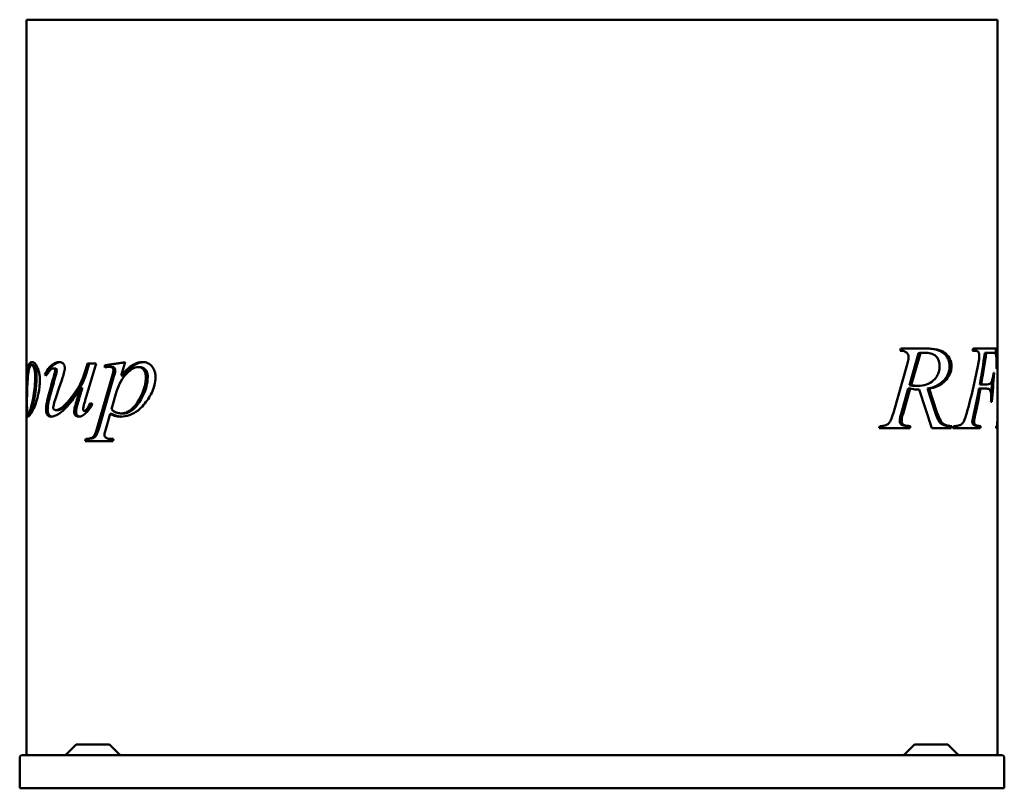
# Model space of a CAD drawing. Header units: millimetres. Extents: x 260 to 1000, y 156 to 735.
import ezdxf

# ---------------------------------------------------------------- set-up
doc = ezdxf.new("R2010")
doc.units = ezdxf.units.MM
doc.header["$LTSCALE"] = 3
doc.layers.add('Widoczne (ISO)', color=7, linetype='Continuous', lineweight=50)

msp = doc.modelspace()

# ---------------------------------------------------------------- linework, layer by layer
at = {"layer": 'Widoczne (ISO)'}
for p, q in [((265.13, 734.5), (289.15, 734.5)), ((265.13, 734.5), (265.13, 181.5)), ((456.08, 734.5), (289.15, 734.5)), ((456.08, 734.5), (514.06, 734.5)), ((745.94, 734.5), (514.06, 734.5)), ((745.94, 734.5), (803.92, 734.5)), ((970.85, 734.5), (803.92, 734.5)), ((970.85, 734.5), (994.87, 734.5)), ((994.87, 734.5), (994.87, 445.04)), ((921.66, 485.6), (922.2, 487.22)), ((921.66, 485.6), (921.87, 485.6)), ((922.2, 487.22), (941.76, 487.22)), ((935.59, 483.74), (928.63, 459.57)), ((937, 483.74), (930.04, 459.57)), ((935.59, 483.74), (937, 483.74)), ((938.92, 484.08), (940.34, 484.08)), ((994.73, 487.22), (976.65, 487.22)), ((985.36, 484.08), (986.47, 484.08)), ((986.47, 484.08), (991.27, 484.08)), ((270.01, 474.74), (268.96, 474.74)), ((317.6, 476.01), (309.52, 449.25)), ((309.86, 472.34), (310.89, 476.01)), ((310.89, 476.01), (317.6, 476.01)), ((311.27, 472.34), (312.3, 476.01)), ((324.07, 474.79), (339.17, 477.04)), ((325.49, 474.79), (324.07, 474.79)), ((324.07, 473.07), (324.07, 474.79)), ((325.49, 474.79), (339.11, 476.82)), ((325.49, 473.24), (325.49, 474.79)), ((339.17, 477.04), (336.23, 466.85)), ((916.61, 438.88), (927, 475.16)), ((280.02, 467.58), (278.82, 467.58)), ((286.75, 472.19), (285.41, 472.19)), ((311.27, 472.34), (309.86, 472.34)), ((318.24, 427.53), (329.42, 466.31)), ((319.66, 427.53), (330.83, 466.31)), ((329.07, 473.37), (327.65, 473.37)), ((337.65, 466.85), (336.23, 466.85)), ((350.73, 473.17), (349.32, 473.17)), ((992.37, 468.83), (991.94, 468.83)), ((994.15, 472.07), (994.35, 472.07)), ((291.82, 464.15), (289.15, 456.39)), ((928.63, 459.57), (930.04, 459.57)), ((933.63, 459.18), (935.04, 459.18)), ((981.51, 460.21), (982.69, 460.21)), ((986.99, 460.21), (982.69, 460.21)), ((307.11, 457.44), (305.69, 457.44)), ((332.8, 454.89), (329.03, 441.65)), ((927.84, 457.07), (922.45, 438)), ((929.26, 457.07), (923.87, 438)), ((927.84, 457.07), (929.26, 457.07)), ((935.25, 456.38), (936.07, 456.38)), ((945.63, 427.22), (936.07, 456.38)), ((942.21, 457.07), (943.62, 457.07)), ((942.21, 457.07), (947.94, 439.47)), ((943.62, 457.07), (949.36, 439.47)), ((980.95, 457.07), (982.13, 457.07)), ((982.13, 457.07), (986.62, 457.07)), ((313.29, 446.31), (314.61, 445.28)), ((989.92, 447.02), (990.54, 447.02)), ((994.87, 445.04), (994.87, 438.15)), ((267.49, 438.17), (266.47, 438.17)), ((288.51, 440.92), (287.14, 440.92)), ((309.95, 440.28), (308.54, 440.28)), ((328, 438.12), (324.71, 426.7)), ((329.41, 438.12), (328, 438.12)), ((337.89, 438.42), (336.48, 438.42)), ((922.45, 438), (923.87, 438)), ((977.08, 438.1), (978.33, 438.1)), ((994.84, 438.15), (994.87, 438.15)), ((994.87, 438.15), (994.87, 432.22)), ((922.7, 429.86), (924.11, 429.86)), ((994.87, 432.22), (994.87, 428.83)), ((906.07, 427.22), (906.56, 428.83)), ((929.01, 427.22), (906.07, 427.22)), ((928.04, 428.83), (927.6, 427.22)), ((928.04, 428.83), (929.46, 428.83)), ((929.46, 428.83), (929.01, 427.22)), ((959.99, 427.22), (945.63, 427.22)), ((959.07, 428.83), (958.58, 427.22)), ((959.07, 428.83), (960.48, 428.83)), ((960.48, 428.83), (959.99, 427.22)), ((961.22, 427.22), (961.81, 428.83)), ((970.85, 427.22), (961.22, 427.22)), ((970.85, 427.22), (981.98, 427.22)), ((981.14, 428.83), (982.32, 428.83)), ((993.93, 427.22), (994.87, 427.22)), ((994.01, 428.83), (994.87, 428.83)), ((994.87, 428.83), (994.87, 427.22)), ((994.87, 427.22), (994.87, 181.5)), ((309.22, 417.63), (309.66, 419.25)), ((330.05, 417.63), (309.22, 417.63)), ((311.08, 419.25), (309.66, 419.25)), ((310.64, 417.63), (311.08, 419.25)), ((330.5, 419.25), (330.05, 417.63)), ((302.04, 189.06), (294.92, 181.94)), ((303.1, 189.5), (326.9, 189.5)), ((327.96, 189.06), (335.08, 181.94)), ((932.04, 189.06), (924.92, 181.94)), ((933.1, 189.5), (956.9, 189.5)), ((957.96, 189.06), (965.08, 181.94)), ((260, 156.5), (260, 179.2)), ((262.3, 181.5), (997.7, 181.5)), ((1000, 156.5), (1000, 179.2)), ((1000, 156.5), (260, 156.5))]:
    msp.add_line(p, q, dxfattribs=at)
for centre, radius, start, end in [((303.1, 188), 1.5, 90, 135), ((326.9, 188), 1.5, 45, 90), ((933.1, 188), 1.5, 90, 135), ((956.9, 188), 1.5, 45, 90), ((262.3, 179.2), 2.3, 90, 180), ((293.86, 183), 1.5, 270, 315), ((336.14, 183), 1.5, 225, 270), ((923.86, 183), 1.5, 270, 315), ((966.14, 183), 1.5, 225, 270), ((997.7, 179.2), 2.3, 0, 90)]:
    msp.add_arc(centre, radius, start, end, dxfattribs=at)
for centre, major_axis, ratio, start_param, end_param in [((912.87, 641.82), (0, 246), 0.333333, 4.024324, 4.032807), ((912.87, 609.8), (0, 281.76), 0.287474, 4.152697, 4.249874), ((912.87, 609.8), (0, 285.24), 0.287474, 4.160319, 4.255945), ((912.87, 503.59), (0, 278.1), 0.291262, 4.637792, 4.65347), ((912.87, 503.59), (0, 281.53), 0.291262, 4.600185, 4.654189), ((912.87, 637.32), (0, 285.45), 0.287263, 3.944214, 4.108206), ((347.13, 499.98), (-82, 0), 0.714286, 0.586135, 0.606364), ((347.13, 499.98), (-81, 0), 0.714286, 0.594354, 0.599106), ((912.87, 539.14), (0, 287.32), 0.285393, 4.386025, 4.465199), ((347.13, 305.28), (0, 243.38), 0.336918, 0.856126, 0.928325), ((347.13, 305.28), (0, 240.41), 0.336918, 0.845363, 0.919054), ((912.87, 539.14), (0, 283.82), 0.285393, 4.405104, 4.443595), ((347.13, 287.71), (0, 238.55), 0.34375, 0.785398, 0.822384), ((912.87, 608.71), (0, 279.88), 0.289406, 4.056834, 4.139789), ((912.87, 608.71), (0, 283.34), 0.289406, 4.066179, 4.147631), ((912.87, 445.04), (0, 284.88), 0.287838, 4.691284, 4.712389), ((912.87, 559.61), (0, 243), 0.333333, 4.136185, 4.144104), ((912.87, 559.61), (0, 246), 0.333333, 4.144089, 4.151872), ((912.87, 464.32), (0, 246), 0.333333, 4.560985, 4.567634)]:
    msp.add_ellipse(centre, major_axis=major_axis, ratio=ratio, start_param=start_param, end_param=end_param, dxfattribs=at)
for points, knots in [([(928.08, 480.79), (928.08, 481.22), (928.03, 481.64), (927.79, 482.43), (927.62, 482.78), (927.09, 483.61), (926.69, 483.99), (925.87, 484.69), (925.27, 484.99), (923.71, 485.52), (922.65, 485.61), (921.66, 485.6)], [0, 0, 0, 0, 0.128651, 0.128651, 0.256904, 0.256904, 0.465962, 0.465962, 0.841228, 0.841228, 1.447627, 1.447627, 1.447627, 1.447627]), ([(938.92, 484.08), (938.41, 484.08), (937.89, 484.05), (936.78, 483.93), (936.18, 483.84), (935.59, 483.74)], [-0.4695646, -0.4695646, -0.4695646, -0.4695646, -0.2527733, -0.2527733, 0, 0, 0, 0]), ([(940.34, 484.08), (939.97, 484.08), (939.61, 484.06), (938.5, 483.98), (937.74, 483.87), (937, 483.74)], [0, 0, 0, 0, 0.1540509, 0.1540509, 0.4691602, 0.4691602, 0.4691602, 0.4691602]), ([(940.34, 487.22), (943.02, 487.22), (945.91, 487.01), (950.3, 485.93), (952.17, 485.24), (955.03, 483.22), (956.06, 482.1), (957.45, 480.05), (957.97, 478.97), (958.7, 476.47), (958.87, 475.12), (958.87, 473.74)], [-2.712334, -2.712334, -2.712334, -2.712334, -1.844884, -1.844884, -1.268009, -1.268009, -0.812234, -0.812234, -0.41677, -0.41677, 0, 0, 0, 0]), ([(951.37, 473.93), (951.37, 475.21), (951.23, 476.48), (950.61, 478.59), (950.22, 479.42), (949.37, 480.68), (948.79, 481.42), (946.87, 482.81), (945.78, 483.27), (943.29, 483.95), (941.78, 484.08), (940.34, 484.08)], [0, 0, 0, 0, 0.384039, 0.384039, 0.687251, 0.687251, 0.907057, 0.907057, 1.135964, 1.135964, 1.437172, 1.437172, 1.437172, 1.437172]), ([(941.76, 487.22), (944.27, 487.22), (946.97, 487.03), (951.74, 485.97), (953.98, 485.12), (956.47, 483.1), (957.8, 481.89), (959.32, 479.07), (959.71, 478.05), (960.18, 475.89), (960.29, 474.82), (960.29, 473.74)], [0, 0, 0, 0, 1.067288, 1.067288, 2.045475, 2.045475, 2.439005, 2.439005, 2.635359, 2.635359, 2.816061, 2.816061, 2.816061, 2.816061]), ([(981.21, 482.02), (981.21, 482.44), (981.17, 482.85), (981, 483.61), (980.88, 483.92), (980.59, 484.45), (980.4, 484.68), (979.79, 485.21), (979.37, 485.33), (978.5, 485.54), (977.5, 485.6), (976.21, 485.6)], [0, 0, 0, 0, 0.126491, 0.126491, 0.245385, 0.245385, 0.379699, 0.379699, 0.649419, 0.649419, 1.484139, 1.484139, 1.484139, 1.484139]), ([(980.35, 475.16), (980.52, 475.99), (980.68, 476.85), (980.94, 478.5), (981.05, 479.36), (981.18, 480.78), (981.21, 481.41), (981.21, 482.02)], [0, 0, 0, 0, 0.2645121, 0.2645121, 0.516501, 0.516501, 0.6979405, 0.6979405, 0.6979405, 0.6979405]), ([(993.27, 483.64), (993.11, 483.83), (992.85, 483.91), (992.39, 484.04), (991.92, 484.08), (991.27, 484.08)], [0, 0, 0, 0, 0.2493804, 0.2493804, 0.956493, 0.956493, 0.956493, 0.956493]), ([(994.21, 476.58), (994.21, 477.57), (994.19, 478.56), (994.09, 480.43), (994.02, 481.01), (993.89, 481.9), (993.79, 482.39), (993.55, 483.16), (993.42, 483.44), (993.27, 483.64)], [0, 0, 0, 0, 0.296167, 0.296167, 0.604313, 0.604313, 1.205596, 1.205596, 1.769244, 1.769244, 1.769244, 1.769244]), ([(265.13, 449.84), (265.13, 452.88), (265.13, 455.83), (265.17, 461.08), (265.21, 464.26), (265.55, 469.26), (265.76, 471), (266.32, 473.46), (266.69, 474.68), (267.8, 476.52), (268.49, 477.04), (269.31, 477.04)], [0, 0, 0, 0, 0.913771, 0.913771, 1.68838, 1.68838, 2.209093, 2.209093, 2.564241, 2.564241, 2.919792, 2.919792, 2.919792, 2.919792]), ([(268.96, 474.74), (268.57, 474.74), (268.21, 474.48), (267.51, 473.36), (267.21, 472.4), (266.51, 469.27), (266.22, 466.62), (265.82, 461.65), (265.69, 459.14), (265.5, 453.41), (265.46, 450.21), (265.46, 446.95)], [0, 0, 0, 0, 0.39559, 0.39559, 0.882023, 0.882023, 1.766497, 1.766497, 2.588725, 2.588725, 3.568598, 3.568598, 3.568598, 3.568598]), ([(266.61, 469.43), (266.69, 470.15), (266.79, 470.82), (267.24, 473.32), (267.73, 474.72), (268.72, 476.33), (269.24, 476.8), (269.85, 476.97)], [-1.82011, -1.82011, -1.82011, -1.82011, -1.557871, -1.557871, -0.784346, -0.784346, -0.169343, -0.169343, -0.169343, -0.169343]), ([(271.64, 466.26), (271.64, 467.43), (271.59, 468.62), (271.34, 470.65), (271.17, 471.49), (270.79, 472.7), (270.56, 473.27), (270.07, 474.08), (269.85, 474.33), (269.41, 474.67), (269.18, 474.74), (268.96, 474.74)], [0, 0, 0, 0, 0.350803, 0.350803, 0.63852, 0.63852, 0.831221, 0.831221, 0.975664, 0.975664, 1.124806, 1.124806, 1.124806, 1.124806]), ([(269.31, 477.04), (269.92, 477.04), (270.58, 476.77), (271.95, 475.47), (272.6, 474.5), (273.61, 472.37), (274.13, 471.1), (274.76, 468.28), (274.92, 467.24), (275.11, 465.19), (275.15, 464.21), (275.15, 463.22)], [0, 0, 0, 0, 0.577171, 0.577171, 1.146475, 1.146475, 1.520324, 1.520324, 1.724117, 1.724117, 1.905856, 1.905856, 1.905856, 1.905856]), ([(272.73, 466.26), (272.73, 467.65), (272.66, 469.07), (272.26, 471.52), (272.02, 472.23), (271.63, 473.28), (271.35, 473.8), (270.7, 474.57), (270.35, 474.74), (270.01, 474.74)], [-0.968599, -0.968599, -0.968599, -0.968599, -0.7821924, -0.7821924, -0.6121745, -0.6121745, -0.3295076, -0.3295076, 0, 0, 0, 0]), ([(278.82, 467.58), (279.34, 468.69), (279.9, 469.75), (281.68, 472.52), (283, 474.03), (284.57, 475.13)], [0, 0, 0, 0, 0.434774, 0.434774, 1.233957, 1.233957, 1.233957, 1.233957]), ([(280.02, 467.58), (280.8, 469.21), (281.68, 470.72), (283.65, 473.27), (284.7, 474.31), (285.88, 475.13)], [-1.23777, -1.23777, -1.23777, -1.23777, -0.596561, -0.596561, 0, 0, 0, 0]), ([(284.57, 475.13), (285.09, 475.51), (285.63, 475.85), (287.13, 476.6), (288.12, 476.91), (289.15, 477.01)], [0, 0, 0, 0, 0.2675853, 0.2675853, 0.707415, 0.707415, 0.707415, 0.707415]), ([(289.86, 477.04), (290.41, 477.04), (290.97, 476.95), (292.15, 476.43), (292.58, 476), (293.14, 475.34), (293.39, 474.93), (293.68, 474.17), (293.76, 473.87), (293.86, 473.25), (293.88, 472.94), (293.88, 472.63)], [0, 0, 0, 0, 0.235277, 0.235277, 0.525356, 0.525356, 0.843307, 0.843307, 1.03209, 1.03209, 1.213975, 1.213975, 1.213975, 1.213975]), ([(336.23, 466.85), (337.7, 468.59), (339.28, 470.3), (341.6, 472.43), (342.33, 473.05), (343.43, 473.88), (343.79, 474.14), (345.5, 475.27), (346.9, 475.94), (349.72, 476.83), (351.13, 477.04), (352.55, 477.04)], [0, 0, 0, 0, 0.813626, 0.813626, 1.170406, 1.170406, 1.342749, 1.342749, 1.969679, 1.969679, 2.582365, 2.582365, 2.582365, 2.582365]), ([(337.65, 466.85), (340.3, 469.99), (343.18, 472.9), (346.13, 474.73), (346.3, 474.83), (348.62, 476.18), (350.87, 476.89), (353.2, 477.02)], [-2.386909, -2.386909, -2.386909, -2.386909, -1.176327, -1.176327, -1.104415, -1.104415, -0.109548, -0.109548, -0.109548, -0.109548]), ([(352.55, 477.04), (353.77, 477.04), (354.98, 476.82), (357.65, 475.61), (358.68, 474.6), (360.05, 473.05), (360.68, 472.07), (361.48, 470.11), (361.71, 469.26), (362, 467.53), (362.06, 466.67), (362.06, 465.82)], [0, 0, 0, 0, 0.517242, 0.517242, 1.188443, 1.188443, 1.967209, 1.967209, 2.504694, 2.504694, 3.003271, 3.003271, 3.003271, 3.003271]), ([(927, 475.16), (927.2, 475.83), (927.4, 476.53), (927.72, 477.89), (927.87, 478.62), (928.03, 479.8), (928.08, 480.31), (928.08, 480.79)], [0, 0, 0, 0, 0.2185278, 0.2185278, 0.4323305, 0.4323305, 0.5783231, 0.5783231, 0.5783231, 0.5783231]), ([(935.04, 459.18), (937.18, 459.18), (939.37, 459.43), (943.39, 460.75), (945.25, 461.77), (947.95, 464.34), (949.06, 465.66), (950.41, 468.38), (950.79, 469.48), (951.26, 471.73), (951.37, 472.82), (951.37, 473.93)], [0, 0, 0, 0, 0.905499, 0.905499, 1.748847, 1.748847, 2.28092, 2.28092, 2.599111, 2.599111, 2.882295, 2.882295, 2.882295, 2.882295]), ([(958.87, 473.74), (958.87, 472.4), (958.7, 471.11), (957.97, 468.53), (957.41, 467.32), (955.98, 464.95), (954.38, 462.72), (948.92, 458.73), (945.51, 457.61), (942.21, 457.07)], [-4.577597, -4.577597, -4.577597, -4.577597, -3.626708, -3.626708, -2.606071, -2.606071, -1.409635, -1.409635, 0, 0, 0, 0]), ([(960.29, 473.74), (960.29, 472.37), (960.1, 471.05), (959.35, 468.44), (958.78, 467.23), (957.25, 464.73), (956.04, 463.21), (952.93, 460.48), (951.15, 459.44), (947.48, 457.89), (945.54, 457.38), (943.62, 457.07)], [0, 0, 0, 0, 0.4103, 0.4103, 0.8453, 0.8453, 1.402662, 1.402662, 2.002384, 2.002384, 2.614012, 2.614012, 2.614012, 2.614012]), ([(994.15, 472.07), (994.17, 472.88), (994.18, 473.72), (994.2, 475.21), (994.21, 475.91), (994.21, 476.58)], [0, 0, 0, 0, 0.2469573, 0.2469573, 0.4467934, 0.4467934, 0.4467934, 0.4467934]), ([(266.47, 438.17), (266.68, 438.17), (266.89, 438.39), (267.4, 439.27), (267.68, 440.01), (268.41, 442.33), (268.87, 444.23), (269.91, 449.1), (270.8, 453.56), (271.42, 460.18), (271.51, 461.49), (271.62, 463.97), (271.64, 465.11), (271.64, 466.26)], [0, 0, 0, 0, 0.336173, 0.336173, 0.741552, 0.741552, 1.432344, 1.432344, 2.509156, 2.509156, 2.772568, 2.772568, 2.998283, 2.998283, 2.998283, 2.998283]), ([(267.49, 438.17), (267.62, 438.17), (267.76, 438.26), (268.06, 438.62), (268.21, 438.88), (268.73, 440), (269.09, 441.14), (270.23, 445.35), (271.23, 450.18), (272.4, 458.26), (272.73, 462.18), (272.73, 466.26)], [-3.68271, -3.68271, -3.68271, -3.68271, -3.439897, -3.439897, -3.187167, -3.187167, -2.607436, -2.607436, -1.223285, -1.223285, 0, 0, 0, 0]), ([(285.41, 472.19), (284.9, 472.19), (284.42, 472.06), (283.85, 471.74), (283.74, 471.68), (283.59, 471.58), (283.55, 471.55), (283.26, 471.33), (282.92, 470.95), (281.95, 469.83), (280.92, 468.44), (279.75, 466.6)], [0, 0, 0, 0, 0.231312, 0.231312, 0.285101, 0.285101, 0.307208, 0.307208, 0.489331, 0.489331, 1.084342, 1.084342, 1.084342, 1.084342]), ([(285.2, 464.79), (285.42, 465.55), (285.66, 466.36), (286.06, 467.83), (286.29, 468.66), (286.59, 470.03), (286.68, 470.57), (286.68, 470.92)], [0, 0, 0, 0, 0.2506513, 0.2506513, 0.4759507, 0.4759507, 0.6770848, 0.6770848, 0.6770848, 0.6770848]), ([(286.68, 470.92), (286.68, 471.02), (286.67, 471.12), (286.61, 471.32), (286.57, 471.42), (286.43, 471.65), (286.32, 471.76), (286.11, 471.96), (285.98, 472.05), (285.7, 472.16), (285.55, 472.19), (285.41, 472.19)], [0, 0, 0, 0, 0.0313362, 0.0313362, 0.0654647, 0.0654647, 0.1247975, 0.1247975, 0.2120319, 0.2120319, 0.2978224, 0.2978224, 0.2978224, 0.2978224]), ([(286.53, 464.79), (287.15, 466.87), (287.78, 469.01), (288.02, 470.47), (288.05, 470.72), (288.05, 470.92)], [-0.3828464, -0.3828464, -0.3828464, -0.3828464, -0.0596645, -0.0596645, 0, 0, 0, 0]), ([(288.05, 470.92), (288.05, 470.97), (288.04, 471.03), (288.03, 471.14), (288.01, 471.2), (287.96, 471.36), (287.91, 471.47), (287.72, 471.73), (287.55, 471.9), (287.17, 472.13), (286.96, 472.19), (286.75, 472.19)], [-0.2686658, -0.2686658, -0.2686658, -0.2686658, -0.2486349, -0.2486349, -0.2283528, -0.2283528, -0.1835544, -0.1835544, -0.0965518, -0.0965518, 0, 0, 0, 0]), ([(289.15, 441.41), (289.79, 441.67), (290.42, 442), (292.08, 442.98), (293.21, 444), (296.75, 447.64), (299.52, 451.29), (304.18, 457.84), (305.16, 459.9), (307.21, 464.17), (308.7, 468.55), (309.86, 472.34)], [0.051819, 0.051819, 0.051819, 0.051819, 0.334963, 0.334963, 0.813588, 0.813588, 1.943645, 1.943645, 3.960514, 3.960514, 12.302678, 12.302678, 12.302678, 12.302678]), ([(289.86, 441.15), (290.4, 441.32), (290.94, 441.56), (292.73, 442.46), (293.52, 443.1), (296.37, 445.47), (299.19, 449.09), (304.85, 456.5), (306.35, 459.49), (308.34, 463.43), (309.92, 467.93), (311.27, 472.34)], [-1.797161, -1.797161, -1.797161, -1.797161, -1.791945, -1.791945, -1.778803, -1.778803, -1.686928, -1.686928, -1.442156, -1.442156, 0, 0, 0, 0]), ([(293.88, 472.63), (293.88, 472.06), (293.79, 471.39), (293.42, 469.36), (292.97, 467.75), (292.33, 465.68), (292.07, 464.91), (291.82, 464.15)], [0, 0, 0, 0, 0.1729377, 0.1729377, 0.5489362, 0.5489362, 0.7697054, 0.7697054, 0.7697054, 0.7697054]), ([(327.65, 473.37), (327.28, 473.37), (326.89, 473.35), (325.73, 473.27), (324.86, 473.17), (324.07, 473.07)], [0, 0, 0, 0, 0.1562964, 0.1562964, 0.4932142, 0.4932142, 0.4932142, 0.4932142]), ([(330.45, 470.87), (330.45, 471.17), (330.41, 471.47), (330.26, 471.98), (330.16, 472.19), (329.93, 472.54), (329.77, 472.72), (329.28, 473.07), (329, 473.18), (328.37, 473.34), (328, 473.37), (327.65, 473.37)], [0, 0, 0, 0, 0.0910761, 0.0910761, 0.1673873, 0.1673873, 0.2350882, 0.2350882, 0.3095607, 0.3095607, 0.4013474, 0.4013474, 0.4013474, 0.4013474]), ([(331.86, 470.87), (331.86, 471.05), (331.85, 471.23), (331.79, 471.58), (331.75, 471.74), (331.61, 472.14), (331.49, 472.35), (331.1, 472.82), (330.84, 472.98), (330.16, 473.29), (329.61, 473.37), (329.07, 473.37)], [-0.4949604, -0.4949604, -0.4949604, -0.4949604, -0.4503532, -0.4503532, -0.4083733, -0.4083733, -0.339478, -0.339478, -0.2324658, -0.2324658, 0, 0, 0, 0]), ([(329.42, 466.31), (329.6, 466.96), (329.79, 467.67), (330.09, 468.84), (330.24, 469.47), (330.4, 470.35), (330.45, 470.66), (330.45, 470.87)], [0, 0, 0, 0, 0.2102373, 0.2102373, 0.3728844, 0.3728844, 0.478785, 0.478785, 0.478785, 0.478785]), ([(330.83, 466.31), (331.28, 467.9), (331.66, 469.4), (331.83, 470.49), (331.86, 470.7), (331.86, 470.87)], [-0.2789989, -0.2789989, -0.2789989, -0.2789989, -0.0494923, -0.0494923, 0, 0, 0, 0]), ([(349.32, 473.17), (347.68, 473.17), (346.11, 472.71), (342.85, 470.89), (341.25, 469.46), (338.79, 466.66), (337.33, 464.83), (334.64, 460.07), (333.59, 457.58), (332.8, 454.89)], [0, 0, 0, 0, 0.693781, 0.693781, 1.48414, 1.48414, 2.033551, 2.033551, 2.538674, 2.538674, 2.538674, 2.538674]), ([(354.81, 465.87), (354.81, 466.82), (354.72, 467.78), (354.3, 469.4), (354.02, 470.06), (353.25, 471.27), (352.78, 471.72), (351.97, 472.4), (351.46, 472.7), (350.4, 473.09), (349.86, 473.17), (349.32, 473.17)], [0, 0, 0, 0, 0.286828, 0.286828, 0.518016, 0.518016, 0.777789, 0.777789, 1.152508, 1.152508, 1.516937, 1.516937, 1.516937, 1.516937]), ([(356.22, 465.87), (356.22, 466.9), (356.12, 467.94), (355.63, 469.64), (355.32, 470.29), (354.49, 471.46), (353.86, 472.09), (352.36, 472.97), (351.56, 473.17), (350.73, 473.17)], [-1.40421, -1.40421, -1.40421, -1.40421, -0.999718, -0.999718, -0.688964, -0.688964, -0.349525, -0.349525, 0, 0, 0, 0]), ([(986.99, 460.21), (987.72, 460.21), (988.44, 460.31), (989.8, 461.04), (990.15, 461.65), (990.65, 462.66), (990.9, 463.5), (991.44, 465.7), (991.72, 467.31), (991.94, 468.83)], [0, 0, 0, 0, 0.511612, 0.511612, 1.132241, 1.132241, 2.100772, 2.100772, 3.629387, 3.629387, 3.629387, 3.629387]), ([(275.15, 463.22), (275.15, 461.55), (275.06, 459.91), (274.54, 455.03), (273.9, 452.19), (272.52, 446.97), (271.57, 444.39), (270.18, 441.35), (269.78, 440.56), (268.98, 439.1), (268.34, 437.96), (267.16, 436.39), (266.68, 435.97), (266.29, 435.97)], [0, 0, 0, 0, 0.49986, 0.49986, 1.502179, 1.502179, 2.851301, 2.851301, 3.398951, 3.398951, 3.96971, 3.96971, 4.466448, 4.466448, 4.466448, 4.466448]), ([(362.06, 465.82), (362.06, 463.57), (361.75, 461.38), (360.18, 455.54), (358.43, 452.16), (354.54, 446.31), (352.04, 443.16), (346.89, 439.08), (344.72, 437.87), (340.24, 436.32), (338, 435.97), (335.74, 435.97)], [0, 0, 0, 0, 0.675478, 0.675478, 1.87556, 1.87556, 3.085313, 3.085313, 3.884016, 3.884016, 4.654151, 4.654151, 4.654151, 4.654151]), ([(336.48, 438.42), (337.28, 438.42), (338.08, 438.53), (339.31, 438.86), (339.73, 439.01), (341.09, 439.57), (342, 440.08), (345.26, 442.44), (347.23, 444.86), (350.32, 449.44), (351.47, 451.95), (353.94, 458.22), (354.34, 460.81), (354.68, 462.87), (354.81, 464.36), (354.81, 465.87)], [0, 0, 0, 0, 0.342082, 0.342082, 0.528708, 0.528708, 0.941941, 0.941941, 2.05754, 2.05754, 3.497509, 3.497509, 6.470946, 6.470946, 13.779728, 13.779728, 13.779728, 13.779728]), ([(337.89, 438.42), (338.92, 438.42), (339.93, 438.6), (341.97, 439.3), (343, 439.83), (344.68, 440.98), (345.35, 441.52), (347.93, 443.91), (350.22, 446.72), (353.48, 453.16), (354.65, 456.41), (355.86, 460.9), (356.22, 463.35), (356.22, 465.87)], [-3.681112, -3.681112, -3.681112, -3.681112, -3.235444, -3.235444, -2.765366, -2.765366, -2.434496, -2.434496, -1.442403, -1.442403, -0.755926, -0.755926, 0, 0, 0, 0]), ([(928.63, 459.57), (929.51, 459.45), (930.41, 459.34), (932.07, 459.21), (932.86, 459.18), (933.63, 459.18)], [-0.7044322, -0.7044322, -0.7044322, -0.7044322, -0.3273062, -0.3273062, 0, 0, 0, 0]), ([(930.04, 459.57), (930.56, 459.5), (931.08, 459.43), (932.11, 459.32), (932.63, 459.28), (933.77, 459.2), (934.41, 459.18), (935.04, 459.18)], [0, 0, 0, 0, 0.2211824, 0.2211824, 0.4384986, 0.4384986, 0.7063155, 0.7063155, 0.7063155, 0.7063155]), ([(305.69, 457.44), (303.44, 453.88), (300.94, 450.16), (296.9, 444.96), (295.17, 442.92), (292.1, 440.02), (290.62, 438.86), (289.15, 437.97)], [0, 0, 0, 0, 1.431104, 1.431104, 2.313273, 2.313273, 2.990001, 2.990001, 2.990001, 2.990001]), ([(301.53, 443.42), (301.86, 444.8), (302.56, 447.18), (303.86, 451.55), (304.85, 454.74), (305.69, 457.44)], [0, 0, 0, 0, 0.439809, 0.439809, 1.17142, 1.17142, 1.17142, 1.17142]), ([(302.94, 443.42), (303.25, 444.72), (303.89, 446.88), (305.19, 451.27), (306.24, 454.65), (307.11, 457.44)], [-1.415226, -1.415226, -1.415226, -1.415226, -0.912625, -0.912625, 0, 0, 0, 0]), ([(936.07, 456.38), (935.4, 456.37), (934.73, 456.39), (932.45, 456.52), (930.85, 456.74), (929.26, 457.07)], [0, 0, 0, 0, 0.2857032, 0.2857032, 0.9669445, 0.9669445, 0.9669445, 0.9669445]), ([(990.17, 451.38), (990.17, 452.16), (990.13, 452.93), (989.95, 454.21), (989.84, 454.71), (989.49, 455.72), (989.28, 456.01), (988.85, 456.51), (988.52, 456.71), (987.71, 457.01), (987.16, 457.07), (986.62, 457.07)], [0, 0, 0, 0, 0.232462, 0.232462, 0.414012, 0.414012, 0.657458, 0.657458, 1.124267, 1.124267, 1.816061, 1.816061, 1.816061, 1.816061]), ([(266.29, 435.97), (265.96, 435.97), (265.71, 436.27), (265.38, 437.64), (265.29, 438.53), (265.18, 440.7), (265.15, 442.06), (265.14, 444.75), (265.13, 445.7), (265.13, 447.72), (265.13, 448.78), (265.13, 449.84)], [0, 0, 0, 0, 0.59504, 0.59504, 1.086379, 1.086379, 1.527953, 1.527953, 1.753532, 1.753532, 1.995348, 1.995348, 1.995348, 1.995348]), ([(265.46, 446.95), (265.46, 445.54), (265.47, 444.09), (265.57, 441.54), (265.64, 440.79), (265.76, 439.68), (265.86, 439.13), (266.05, 438.55), (266.13, 438.4), (266.3, 438.21), (266.38, 438.17), (266.47, 438.17)], [0, 0, 0, 0, 0.421704, 0.421704, 0.821872, 0.821872, 1.469692, 1.469692, 1.830217, 1.830217, 2.175806, 2.175806, 2.175806, 2.175806]), ([(279.79, 440.92), (279.79, 441.9), (279.89, 442.98), (280.16, 444.97), (280.35, 446.04), (280.82, 448.41), (281.14, 449.79), (281.48, 451.11)], [0, 0, 0, 0, 0.294695, 0.294695, 0.615112, 0.615112, 1.047565, 1.047565, 1.047565, 1.047565]), ([(281.01, 440.92), (281.01, 442.21), (281.19, 443.73), (281.76, 447.11), (282.24, 449.22), (282.74, 451.11)], [-1.05877, -1.05877, -1.05877, -1.05877, -0.619652, -0.619652, 0, 0, 0, 0]), ([(287.05, 450.03), (286.75, 449.13), (286.46, 448.18), (285.96, 446.46), (285.72, 445.55), (285.45, 444.35), (285.36, 443.93), (285.27, 443.28), (285.24, 443.01), (285.24, 442.78)], [0, 0, 0, 0, 0.3018495, 0.3018495, 0.5637509, 0.5637509, 0.6827913, 0.6827913, 0.7626137, 0.7626137, 0.7626137, 0.7626137]), ([(309.52, 449.25), (309.23, 448.31), (308.94, 447.32), (308.44, 445.53), (308.19, 444.58), (307.92, 443.33), (307.83, 442.89), (307.73, 442.22), (307.7, 441.94), (307.7, 441.7)], [0, 0, 0, 0, 0.306384, 0.306384, 0.5742432, 0.5742432, 0.6962067, 0.6962067, 0.7772427, 0.7772427, 0.7772427, 0.7772427]), ([(314.61, 445.28), (314.02, 444.23), (313.4, 443.21), (311.44, 440.39), (309.97, 438.7), (308.34, 437.49)], [0, 0, 0, 0, 0.402203, 0.402203, 1.185446, 1.185446, 1.185446, 1.185446]), ([(308.54, 440.28), (308.75, 440.28), (308.96, 440.34), (309.31, 440.52), (309.45, 440.62), (309.63, 440.76), (309.67, 440.79), (309.87, 440.97), (310.1, 441.19), (311.52, 443.32), (312.58, 445.1), (313.29, 446.31)], [0, 0, 0, 0, 0.0899348, 0.0899348, 0.1583272, 0.1583272, 0.1764334, 0.1764334, 0.2600731, 0.2600731, 0.3638617, 0.3638617, 0.3638617, 0.3638617]), ([(309.95, 440.28), (310.14, 440.28), (310.34, 440.33), (310.74, 440.52), (310.95, 440.67), (311.19, 440.88), (311.22, 440.91), (311.7, 441.36), (312.87, 443.22), (314.26, 445.56)], [-1.114087, -1.114087, -1.114087, -1.114087, -1.085659, -1.085659, -1.052584, -1.052584, -1.04453, -1.04453, -0.099762, -0.099762, -0.099762, -0.099762]), ([(989.92, 447.02), (989.99, 447.73), (990.05, 448.48), (990.13, 449.91), (990.17, 450.67), (990.17, 451.38)], [0, 0, 0, 0, 0.222047, 0.222047, 0.4360916, 0.4360916, 0.4360916, 0.4360916]), ([(266.86, 436.21), (266.85, 436.22), (266.85, 436.23), (266.71, 436.42), (266.61, 436.68), (266.45, 437.37), (266.39, 437.76), (266.34, 438.2)], [-1.9266012, -1.9266012, -1.9266012, -1.9266012, -1.9086856, -1.9086856, -1.6172902, -1.6172902, -1.3711785, -1.3711785, -1.3711785, -1.3711785]), ([(283.55, 435.97), (283.01, 435.97), (282.48, 436.07), (281.38, 436.65), (280.98, 437.12), (280.45, 437.88), (280.23, 438.33), (279.97, 439.16), (279.9, 439.48), (279.81, 440.17), (279.79, 440.54), (279.79, 440.92)], [0, 0, 0, 0, 0.257474, 0.257474, 0.569694, 0.569694, 0.893022, 0.893022, 1.076569, 1.076569, 1.27811, 1.27811, 1.27811, 1.27811]), ([(284.26, 436.01), (284.06, 436.04), (283.86, 436.08), (283.33, 436.27), (283, 436.45), (282.3, 437.02), (281.97, 437.43), (281.49, 438.26), (281.32, 438.71), (281.06, 439.75), (281.01, 440.33), (281.01, 440.92)], [-0.7475958, -0.7475958, -0.7475958, -0.7475958, -0.6677053, -0.6677053, -0.5229334, -0.5229334, -0.3399659, -0.3399659, -0.1767399, -0.1767399, 0, 0, 0, 0]), ([(289.15, 437.97), (288.17, 437.37), (287.18, 436.85), (285.31, 436.17), (284.42, 435.97), (283.55, 435.97)], [0, 0, 0, 0, 0.4511984, 0.4511984, 0.8631977, 0.8631977, 0.8631977, 0.8631977]), ([(285.24, 442.78), (285.24, 442.56), (285.26, 442.34), (285.37, 441.96), (285.43, 441.81), (285.63, 441.5), (285.75, 441.38), (286.05, 441.15), (286.25, 441.06), (286.68, 440.94), (286.91, 440.92), (287.14, 440.92)], [0, 0, 0, 0, 0.06662, 0.06662, 0.1229403, 0.1229403, 0.1927345, 0.1927345, 0.3043188, 0.3043188, 0.4246388, 0.4246388, 0.4246388, 0.4246388]), ([(300.94, 439.45), (300.94, 440.02), (301, 440.62), (301.19, 441.92), (301.35, 442.7), (301.53, 443.42)], [0, 0, 0, 0, 0.1709935, 0.1709935, 0.4000888, 0.4000888, 0.4000888, 0.4000888]), ([(304.22, 435.97), (303.76, 435.97), (303.29, 436.04), (302.32, 436.45), (301.98, 436.78), (301.52, 437.32), (301.33, 437.64), (301.1, 438.22), (301.04, 438.44), (300.96, 438.93), (300.94, 439.19), (300.94, 439.45)], [0, 0, 0, 0, 0.1960749, 0.1960749, 0.4281941, 0.4281941, 0.6651402, 0.6651402, 0.798456, 0.798456, 0.9438411, 0.9438411, 0.9438411, 0.9438411]), ([(302.35, 439.45), (302.35, 440.02), (302.41, 440.64), (302.61, 441.94), (302.77, 442.7), (302.94, 443.42)], [-0.3987377, -0.3987377, -0.3987377, -0.3987377, -0.2263841, -0.2263841, 0, 0, 0, 0]), ([(304.98, 436.02), (304.86, 436.04), (304.74, 436.07), (304.33, 436.18), (304.04, 436.31), (303.34, 436.8), (303.08, 437.15), (302.76, 437.61), (302.61, 437.92), (302.4, 438.64), (302.35, 439.04), (302.35, 439.45)], [-0.3819375, -0.3819375, -0.3819375, -0.3819375, -0.3626715, -0.3626715, -0.3137416, -0.3137416, -0.2358091, -0.2358091, -0.12219, -0.12219, 0, 0, 0, 0]), ([(308.34, 437.49), (307.91, 437.18), (307.47, 436.9), (306.11, 436.22), (305.18, 435.97), (304.22, 435.97)], [0, 0, 0, 0, 0.2045798, 0.2045798, 0.6102609, 0.6102609, 0.6102609, 0.6102609]), ([(307.7, 441.7), (307.7, 441.47), (307.72, 441.21), (307.81, 440.86), (307.85, 440.73), (307.95, 440.57), (308.01, 440.49), (308.16, 440.37), (308.23, 440.34), (308.38, 440.29), (308.46, 440.28), (308.54, 440.28)], [0, 0, 0, 0, 0.0705209, 0.0705209, 0.1129585, 0.1129585, 0.1337259, 0.1337259, 0.1485654, 0.1485654, 0.1642349, 0.1642349, 0.1642349, 0.1642349]), ([(335.74, 435.97), (335, 435.97), (334.26, 436), (332.61, 436.22), (331.91, 436.39), (330.22, 436.93), (329.07, 437.5), (328, 438.12)], [0, 0, 0, 0, 0.312301, 0.312301, 0.702784, 0.702784, 1.507147, 1.507147, 1.507147, 1.507147]), ([(329.03, 441.65), (329.68, 440.88), (330.4, 440.27), (331.9, 439.34), (332.66, 439.03), (334.43, 438.53), (335.46, 438.42), (336.48, 438.42)], [0, 0, 0, 0, 0.36055, 0.36055, 0.69533, 0.69533, 1.126712, 1.126712, 1.126712, 1.126712]), ([(336.46, 435.98), (335.42, 436.01), (334.36, 436.14), (333.3, 436.41), (333.27, 436.42), (331.94, 436.78), (330.62, 437.42), (329.41, 438.12)], [-0.9813255, -0.9813255, -0.9813255, -0.9813255, -0.5712547, -0.5712547, -0.5562677, -0.5562677, 0, 0, 0, 0]), ([(913.62, 431.53), (914, 432.09), (914.34, 432.75), (915.39, 435.04), (916.07, 437.08), (916.61, 438.88)], [0, 0, 0, 0, 0.2312559, 0.2312559, 0.8213374, 0.8213374, 0.8213374, 0.8213374]), ([(922.45, 438), (922.15, 437.05), (921.87, 436.03), (921.53, 434.23), (921.42, 433.38), (921.42, 432.56)], [-0.5600094, -0.5600094, -0.5600094, -0.5600094, -0.2465618, -0.2465618, 0, 0, 0, 0]), ([(923.87, 438), (923.67, 437.38), (923.48, 436.73), (923.17, 435.44), (923.03, 434.76), (922.88, 433.59), (922.84, 433.07), (922.84, 432.56)], [0, 0, 0, 0, 0.2050798, 0.2050798, 0.4099519, 0.4099519, 0.5633735, 0.5633735, 0.5633735, 0.5633735]), ([(947.94, 439.47), (949.02, 436.23), (950.18, 433.57), (951.94, 431.24), (952.56, 430.62), (955.14, 429.27), (957.13, 428.93), (959.07, 428.83)], [-2.579636, -2.579636, -2.579636, -2.579636, -1.347934, -1.347934, -0.823705, -0.823705, 0, 0, 0, 0]), ([(949.36, 439.47), (950.18, 437), (951.16, 434.53), (953.04, 431.52), (953.69, 430.92), (955.14, 429.93), (956.1, 429.56), (958.14, 429.03), (959.34, 428.89), (960.48, 428.83)], [0, 0, 0, 0, 0.820131, 0.820131, 1.392418, 1.392418, 2.172943, 2.172943, 3.137073, 3.137073, 3.137073, 3.137073]), ([(977.08, 438.1), (976.69, 436.53), (976.27, 434.74), (976.01, 433.02), (975.96, 432.57), (975.96, 432.22)], [-0.4502215, -0.4502215, -0.4502215, -0.4502215, -0.1074975, -0.1074975, 0, 0, 0, 0]), ([(978.33, 438.1), (978.15, 437.34), (977.96, 436.54), (977.64, 435.06), (977.46, 434.21), (977.29, 433.05), (977.24, 432.59), (977.24, 432.22)], [0, 0, 0, 0, 0.2446224, 0.2446224, 0.470071, 0.470071, 0.600702, 0.600702, 0.600702, 0.600702]), ([(994.74, 431.48), (994.77, 432.19), (994.79, 433.23), (994.82, 435.7), (994.84, 437.48), (994.85, 439.03)], [0, 0, 0, 0, 0.252987, 0.252987, 0.6547231, 0.6547231, 0.6547231, 0.6547231]), ([(906.56, 428.83), (907.07, 428.86), (907.6, 428.89), (908.55, 428.98), (909.02, 429.03), (909.99, 429.2), (910.55, 429.33), (910.97, 429.52)], [0, 0, 0, 0, 0.2164381, 0.2164381, 0.4061203, 0.4061203, 0.6292205, 0.6292205, 0.6292205, 0.6292205]), ([(910.97, 429.52), (911.3, 429.65), (911.62, 429.81), (912.25, 430.17), (912.56, 430.38), (913.13, 430.89), (913.39, 431.18), (913.62, 431.53)], [0, 0, 0, 0, 0.1434083, 0.1434083, 0.2864684, 0.2864684, 0.4283777, 0.4283777, 0.4283777, 0.4283777]), ([(921.42, 432.56), (921.42, 432.23), (921.46, 431.92), (921.61, 431.31), (921.72, 431.04), (922.09, 430.4), (922.39, 430.1), (922.7, 429.86)], [-0.343451, -0.343451, -0.343451, -0.343451, -0.2461214, -0.2461214, -0.1501546, -0.1501546, 0, 0, 0, 0]), ([(922.7, 429.86), (923.04, 429.62), (923.68, 429.42), (925.61, 429.05), (926.96, 428.92), (928.04, 428.83)], [-0.8172154, -0.8172154, -0.8172154, -0.8172154, -0.4609079, -0.4609079, 0, 0, 0, 0]), ([(922.84, 432.56), (922.84, 432.19), (922.88, 431.82), (923.08, 431.17), (923.2, 430.9), (923.58, 430.33), (923.84, 430.07), (924.11, 429.86)], [0, 0, 0, 0, 0.1121413, 0.1121413, 0.2116356, 0.2116356, 0.3440823, 0.3440823, 0.3440823, 0.3440823]), ([(924.11, 429.86), (924.29, 429.73), (924.54, 429.63), (925.29, 429.38), (925.94, 429.26), (927.41, 429.02), (928.5, 428.91), (929.46, 428.83)], [0, 0, 0, 0, 0.0864564, 0.0864564, 0.2768976, 0.2768976, 0.6269121, 0.6269121, 0.6269121, 0.6269121]), ([(961.81, 428.83), (962.35, 428.85), (962.92, 428.87), (963.92, 428.95), (964.41, 429), (965.4, 429.15), (966, 429.27), (966.42, 429.47)], [0, 0, 0, 0, 0.2309714, 0.2309714, 0.426205, 0.426205, 0.6537603, 0.6537603, 0.6537603, 0.6537603]), ([(966.42, 429.47), (966.74, 429.6), (967.06, 429.76), (967.67, 430.13), (967.98, 430.35), (968.53, 430.85), (968.79, 431.14), (969.01, 431.48)], [0, 0, 0, 0, 0.1418969, 0.1418969, 0.2836956, 0.2836956, 0.4224108, 0.4224108, 0.4224108, 0.4224108]), ([(975.96, 432.22), (975.96, 432.05), (975.97, 431.88), (976.01, 431.55), (976.04, 431.4), (976.17, 430.96), (976.29, 430.71), (976.57, 430.28), (976.78, 430.01), (977.89, 429.3), (979.4, 429), (981.14, 428.83)], [-2.374702, -2.374702, -2.374702, -2.374702, -2.125848, -2.125848, -1.886754, -1.886754, -1.41812, -1.41812, -0.969224, -0.969224, 0, 0, 0, 0]), ([(977.24, 432.22), (977.24, 431.9), (977.27, 431.6), (977.41, 431.04), (977.51, 430.81), (977.78, 430.34), (977.97, 430.13), (978.29, 429.85), (978.6, 429.59), (980.18, 429.11), (981.2, 428.94), (982.32, 428.83)], [0, 0, 0, 0, 0.0941928, 0.0941928, 0.1796059, 0.1796059, 0.2881148, 0.2881148, 0.3597982, 0.3597982, 0.4290203, 0.4290203, 0.4290203, 0.4290203]), ([(994.01, 428.83), (994.12, 428.85), (994.22, 428.89), (994.4, 429.05), (994.5, 429.19), (994.55, 429.47)], [0, 0, 0, 0, 0.2272412, 0.2272412, 0.4730766, 0.4730766, 0.4730766, 0.4730766]), ([(994.55, 429.47), (994.6, 429.7), (994.64, 429.98), (994.7, 430.64), (994.72, 431.03), (994.74, 431.48)], [0, 0, 0, 0, 0.1691509, 0.1691509, 0.3335747, 0.3335747, 0.3335747, 0.3335747]), ([(309.66, 419.25), (310.77, 419.3), (312.02, 419.42), (313.9, 419.91), (314.63, 420.2), (315.36, 420.78), (315.71, 421.1), (316.9, 423.21), (317.59, 425.19), (318.24, 427.53)], [0, 0, 0, 0, 0.468638, 0.468638, 0.807278, 0.807278, 0.934004, 0.934004, 1.13174, 1.13174, 1.13174, 1.13174]), ([(311.08, 419.25), (312.52, 419.32), (314.05, 419.5), (315.73, 420.09), (316.2, 420.32), (316.61, 420.65), (316.65, 420.68), (317.08, 421.06), (317.46, 421.64), (318.51, 423.73), (319.14, 425.67), (319.66, 427.53)], [-1.998228, -1.998228, -1.998228, -1.998228, -1.233626, -1.233626, -0.924986, -0.924986, -0.901305, -0.901305, -0.602561, -0.602561, 0, 0, 0, 0]), ([(324.71, 426.7), (324.53, 426.09), (324.35, 425.43), (324.06, 424.32), (323.92, 423.75), (323.77, 422.91), (323.73, 422.59), (323.73, 422.34)], [0, 0, 0, 0, 0.1983021, 0.1983021, 0.3540471, 0.3540471, 0.4556782, 0.4556782, 0.4556782, 0.4556782]), ([(323.73, 422.34), (323.73, 422.04), (323.77, 421.74), (323.93, 421.21), (324.03, 420.98), (324.3, 420.59), (324.49, 420.37), (325.17, 419.88), (325.65, 419.68), (326.94, 419.35), (328.27, 419.29), (329.7, 419.25), (330.1, 419.25), (330.5, 419.25)], [0, 0, 0, 0, 0.0906346, 0.0906346, 0.1740601, 0.1740601, 0.2529458, 0.2529458, 0.3478994, 0.3478994, 0.5185707, 0.5185707, 0.5828974, 0.5828974, 0.5828974, 0.5828974])]:
    msp.add_open_spline(points, degree=3, knots=knots, dxfattribs=at)
for points in [[(285.88, 475.13), (287.09, 476), (288.43, 476.64), (289.86, 476.91)], [(289.15, 477.01), (289.39, 477.03), (289.62, 477.04), (289.86, 477.04)], [(289.86, 476.91), (290.07, 476.95), (290.28, 476.98), (290.49, 477)], [(287.14, 440.92), (287.75, 440.92), (288.45, 441.12), (289.15, 441.41)], [(288.51, 440.92), (288.95, 440.92), (289.42, 441.02), (289.86, 441.15)], [(970.85, 435.7), (971.21, 436.76), (971.54, 437.89), (971.84, 438.98)], [(969.01, 431.48), (969.6, 432.34), (970.21, 433.81), (970.85, 435.7)]]:
    msp.add_open_spline(points, degree=3, dxfattribs=at)

doc.saveas('drawing.dxf')
